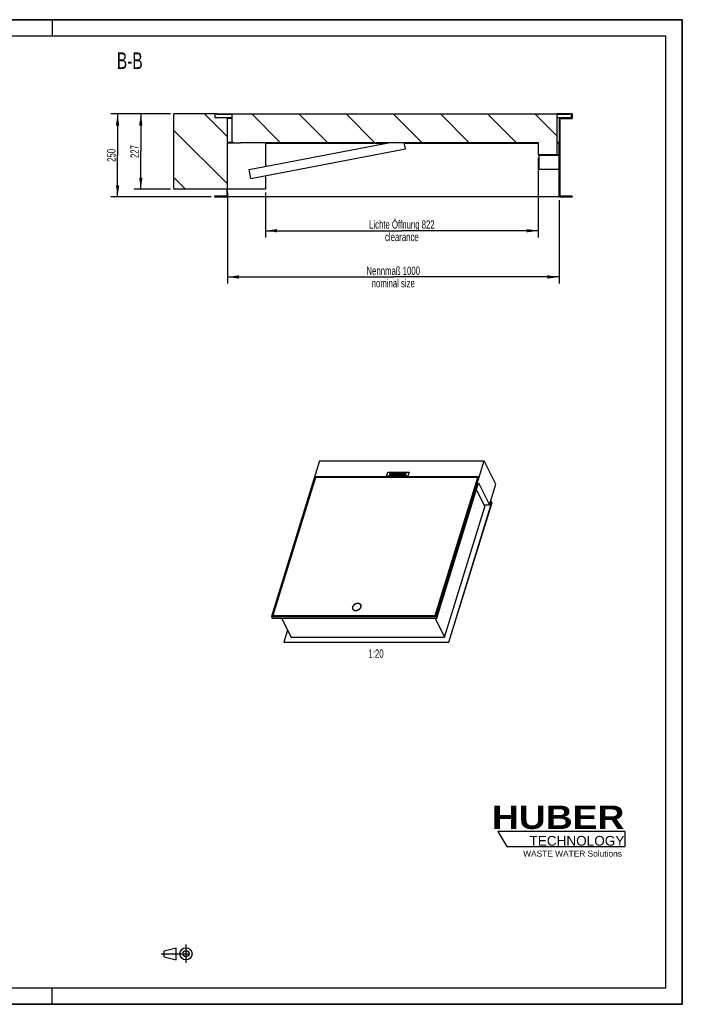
# Model space of a CAD drawing. Header units: millimetres. Extents: x 0 to 4200, y 0 to 2970.
# Tile 2 of 2: x 2203 to 4200, y 0 to 2970. Entities that reach past the tile are written whole.
import ezdxf

# ---------------------------------------------------------------- set-up
doc = ezdxf.new("R2010")
doc.units = ezdxf.units.MM
doc.header["$LTSCALE"] = 231
doc.linetypes.add('CENTER', pattern=[0.6, 0.375, -0.075, 0.075, -0.075])
doc.layers.get('0').update_dxf_attribs({"linetype": 'CONTINUOUS'})
for name, color, linetype in [('_2D-BEM', 7, 'CONTINUOUS'), ('_ACHSEN', 7, 'CONTINUOUS'), ('_KURVEN', 7, 'CONTINUOUS'), ('_ZEICHNUNGSELEM', 7, 'CONTINUOUS'), ('HUBER_Logo_BL2', 7, 'CONTINUOUS')]:
    doc.layers.add(name, color=color, linetype=linetype)
doc.styles.get("Standard").update_dxf_attribs({"font": 'txt', "width": 0.7})
doc.styles.add('TEXTSTYLE_2', font='ariblk.ttf')
doc.styles.add('TEXTSTYLE_3', font='arial.ttf')
doc.dimstyles.new('DIMSTYLE_1', dxfattribs={"dimtxt": 25, "dimasz": 35, "dimexe": 2, "dimexo": 1, "dimtad": 1, "dimdec": 1, "dimtxsty": 'STANDARD', "dimblk": '_FILLED', "dimblk1": '_FILLED', "dimblk2": '_FILLED', "dimcen": 0.09, "dimadec": 1, "dimazin": 2, "dimtp": 0.8, "dimtm": 0.8, "dimtfac": 1, "dimtdec": 1, "dimtofl": 0, "dimtmove": 0, "dimatfit": 3, "dimldrblk": '_FILLED', "dimfxl": 1, "dimtolj": 1, "dimarcsym": 0})
doc.dimstyles.new('DIMSTYLE_2', dxfattribs={"dimtxt": 25, "dimasz": 35, "dimexe": 2, "dimexo": 1, "dimtad": 1, "dimdec": 1, "dimtxsty": 'STANDARD', "dimblk": '_FILLED', "dimblk1": '_FILLED', "dimblk2": '_FILLED', "dimcen": 0.09, "dimadec": 1, "dimazin": 2, "dimtp": 0.5, "dimtm": 0.5, "dimtfac": 1, "dimtdec": 1, "dimtofl": 0, "dimtmove": 0, "dimatfit": 3, "dimldrblk": '_FILLED', "dimfxl": 1, "dimtolj": 1, "dimarcsym": 0})

# ---------------------------------------------------------------- blocks, each defined once
blk = doc.blocks.new('HUBER_LOGO_BL2', base_point=(3837.5, 503.7))
at = {"layer": 'HUBER_Logo_BL2', "color": 5, "linetype": 'CONTINUOUS'}
for p, q in [((4026.4, 521), (3643.9, 521)), ((3643.9, 521), (3670.9, 476)), ((4026.4, 521), (4026.4, 476)), ((3670.9, 476), (4026.4, 476))]:
    blk.add_line(p, q, dxfattribs=at)
at = {"layer": 'HUBER_Logo_BL2', "color": 2, "linetype": 'CONTINUOUS', "attachment_point": 3, "line_spacing_factor": 0.78}
for s, insert, char_height, width, style in [('HUBER\\P\\fArial;\\H29.25;TECHNOLOGY ', (4025.4, 599.1), 70.2, 387.672, 'TEXTSTYLE_2'), ('WASTE WATER Solutions', (4018, 463.6), 18, 297.033, 'TEXTSTYLE_3')]:
    blk.add_mtext(s, dxfattribs=dict(at, insert=insert, char_height=char_height, width=width, style=style))
blk = doc.blocks.new('_FILLED')
at = {"color": 0, "linetype": 'BYBLOCK'}
blk.add_solid([(0, 0), (-1, 0.143), (-1, -0.143)], dxfattribs=at)
blk = doc.blocks.new('*D1')
at = {"layer": '_2D-BEM', "color": 2, "linetype": 'CONTINUOUS'}
for p, q in [((2828.6, 2448.8), (2828.6, 2174)), ((3828.6, 2425.8), (3828.6, 2174)), ((2828.6, 2194), (3328.6, 2194)), ((3828.6, 2194), (3328.6, 2194))]:
    blk.add_line(p, q, dxfattribs=at)
at = {"layer": '_2D-BEM', "color": 2, "linetype": 'CONTINUOUS', "xscale": 35, "yscale": 35, "zscale": 35, "rotation": 180}
blk.add_blockref('_FILLED', (2828.6, 2194), dxfattribs=at)
at = {"layer": '_2D-BEM', "color": 2, "linetype": 'CONTINUOUS', "xscale": 35, "yscale": 35, "zscale": 35}
blk.add_blockref('_FILLED', (3828.6, 2194), dxfattribs=at)
at = {"layer": '_2D-BEM', "color": 2, "linetype": 'CONTINUOUS', "insert": (3328.6, 2225.2), "char_height": 25, "width": 336.964, "attachment_point": 2, "line_spacing_factor": 0.9}
blk.add_mtext('Nennmaß 1000\\Pnominal size', dxfattribs=at)
blk = doc.blocks.new('*D2')
at = {"layer": '_2D-BEM', "color": 2, "linetype": 'CONTINUOUS'}
for p, q in [((2657.6, 2685.8), (2477.6, 2685.8)), ((2497.6, 2685.8), (2497.6, 2560.8)), ((2497.6, 2435.8), (2497.6, 2560.8)), ((2779.6, 2435.8), (2477.6, 2435.8))]:
    blk.add_line(p, q, dxfattribs=at)
at = {"layer": '_2D-BEM', "color": 2, "linetype": 'CONTINUOUS', "xscale": 35, "yscale": 35, "zscale": 35}
for p, rotation in [((2497.6, 2685.8), 90), ((2497.6, 2435.8), 270)]:
    blk.add_blockref('_FILLED', p, dxfattribs=dict(at, rotation=rotation))
at = {"layer": '_2D-BEM', "color": 2, "linetype": 'CONTINUOUS', "insert": (2466.4, 2560.8), "char_height": 25, "width": 85.714, "attachment_point": 2, "rotation": 90, "line_spacing_factor": 0.9}
blk.add_mtext('250', dxfattribs=at)
blk = doc.blocks.new('*D3')
at = {"layer": '_2D-BEM', "color": 2, "linetype": 'CONTINUOUS'}
for p, q in [((2657.6, 2685.8), (2547.6, 2685.8)), ((2567.6, 2685.8), (2567.6, 2572.3)), ((2567.6, 2458.8), (2567.6, 2572.3)), ((2657.6, 2458.8), (2547.6, 2458.8))]:
    blk.add_line(p, q, dxfattribs=at)
at = {"layer": '_2D-BEM', "color": 2, "linetype": 'CONTINUOUS', "xscale": 35, "yscale": 35, "zscale": 35}
for p, rotation in [((2567.6, 2685.8), 90), ((2567.6, 2458.8), 270)]:
    blk.add_blockref('_FILLED', p, dxfattribs=dict(at, rotation=rotation))
at = {"layer": '_2D-BEM', "color": 2, "linetype": 'CONTINUOUS', "insert": (2536.4, 2572.3), "char_height": 25, "width": 88.393, "attachment_point": 2, "rotation": 90, "line_spacing_factor": 0.9}
blk.add_mtext('227', dxfattribs=at)
blk = doc.blocks.new('*D9')
at = {"layer": '_2D-BEM', "color": 2, "linetype": 'CONTINUOUS'}
for p, q in [((3765.6, 2553.8), (3765.6, 2313.4)), ((2943.6, 2448.8), (2943.6, 2313.4)), ((2943.6, 2333.4), (3354.6, 2333.4)), ((3765.6, 2333.4), (3354.6, 2333.4))]:
    blk.add_line(p, q, dxfattribs=at)
at = {"layer": '_2D-BEM', "color": 2, "linetype": 'CONTINUOUS', "xscale": 35, "yscale": 35, "zscale": 35, "rotation": 180}
blk.add_blockref('_FILLED', (2943.6, 2333.4), dxfattribs=at)
at = {"layer": '_2D-BEM', "color": 2, "linetype": 'CONTINUOUS', "xscale": 35, "yscale": 35, "zscale": 35}
blk.add_blockref('_FILLED', (3765.6, 2333.4), dxfattribs=at)
at = {"layer": '_2D-BEM', "color": 2, "linetype": 'CONTINUOUS', "insert": (3354.6, 2364.7), "char_height": 25, "width": 466.429, "attachment_point": 2, "line_spacing_factor": 0.9}
blk.add_mtext('Lichte Öffnung 822\\Pclearance', dxfattribs=at)
blk = doc.blocks.new('PROJEKTIONSMETHODE_1_BL3', base_point=(2680, 152.5))
at = {"color": 2, "linetype": 'CENTER'}
for p, q in [((2703.8, 180), (2703.8, 125)), ((2628.7, 152.5), (2731.3, 152.5))]:
    blk.add_line(p, q, dxfattribs=at)
at = {"color": 2, "linetype": 'CONTINUOUS'}
for p, q in [((2637.8, 161.7), (2674.5, 170.8)), ((2637.8, 143.3), (2637.8, 161.7)), ((2674.5, 134.2), (2674.5, 170.8)), ((2637.8, 143.3), (2674.5, 134.2))]:
    blk.add_line(p, q, dxfattribs=at)
for radius in [18.3, 9.17]:
    blk.add_circle((2703.8, 152.5), radius, dxfattribs=at)

msp = doc.modelspace()

# ---------------------------------------------------------------- hatches: boundary and pattern name
at = {"linetype": 'CONTINUOUS'}
h = msp.add_hatch(dxfattribs=at)
h.set_pattern_fill('ANSI31', color=2, angle=90, style=0, pattern_type=2)
h.set_pattern_definition([(135, (3328.62, 2685.8), (-71.118, -71.118), [])])
edge = h.paths.add_edge_path()
edge.add_line((3830.62, 2671.8), (3867.62, 2671.8))
edge.add_line((3830.62, 2671.8), (3830.62, 2437.8))
edge.add_line((3867.62, 2437.8), (3830.62, 2437.8))
edge.add_line((3867.62, 2437.8), (3867.62, 2435.8))
edge.add_line((3828.62, 2435.8), (3867.62, 2435.8))
edge.add_line((3828.62, 2435.8), (3828.62, 2561.3))
edge.add_line((3768.62, 2561.3), (3828.62, 2561.3))
edge.add_line((3768.62, 2563.3), (3768.62, 2561.3))
edge.add_line((3768.62, 2563.3), (3828.62, 2563.3))
edge.add_line((3828.62, 2563.3), (3828.62, 2597.8))
edge.add_line((3828.62, 2597.8), (3821.62, 2597.8))
edge.add_line((3821.62, 2597.8), (3821.62, 2563.8))
edge.add_line((3765.62, 2563.8), (3821.62, 2563.8))
edge.add_line((3765.62, 2599.8), (3765.62, 2563.8))
edge.add_line((2868.62, 2599.8), (3765.62, 2599.8))
edge.add_line((2868.62, 2597.8), (2868.62, 2599.8))
edge.add_line((2868.62, 2597.8), (2828.62, 2597.8))
edge.add_line((2828.62, 2435.8), (2828.62, 2597.8))
edge.add_line((2789.62, 2435.8), (2828.62, 2435.8))
edge.add_line((2789.62, 2437.8), (2789.62, 2435.8))
edge.add_line((2826.62, 2437.8), (2789.62, 2437.8))
edge.add_line((2826.62, 2458.8), (2826.62, 2437.8))
edge.add_line((2826.62, 2458.8), (2667.62, 2458.8))
edge.add_line((2667.62, 2458.8), (2667.62, 2685.8))
edge.add_line((2791.62, 2685.8), (2667.62, 2685.8))
edge.add_line((2791.62, 2673.8), (2791.62, 2685.8))
edge.add_line((2828.62, 2673.8), (2791.62, 2673.8))
edge.add_line((2828.62, 2599.8), (2828.62, 2673.8))
edge.add_line((2842.12, 2599.8), (2828.62, 2599.8))
edge.add_line((2842.12, 2683.8), (2842.12, 2599.8))
edge.add_line((2842.12, 2683.8), (2797.62, 2683.8))
edge.add_line((2797.62, 2683.8), (2797.62, 2685.8))
edge.add_line((2797.62, 2685.8), (3765.62, 2685.8))
edge.add_line((3765.62, 2685.8), (3765.62, 2683.8))
edge.add_line((3765.62, 2683.8), (3766.62, 2683.8))
edge.add_line((3766.62, 2685.8), (3766.62, 2683.8))
edge.add_line((3766.62, 2685.8), (3820.62, 2685.8))
edge.add_line((3820.62, 2685.8), (3820.62, 2683.8))
edge.add_line((3820.62, 2683.8), (3821.62, 2683.8))
edge.add_line((3821.62, 2683.8), (3821.62, 2599.8))
edge.add_line((3828.62, 2599.8), (3821.62, 2599.8))
edge.add_line((3828.62, 2673.8), (3828.62, 2599.8))
edge.add_line((3865.62, 2673.8), (3828.62, 2673.8))
edge.add_line((3865.62, 2673.8), (3865.62, 2685.8))
edge.add_line((3867.62, 2685.8), (3865.62, 2685.8))
edge.add_line((3867.62, 2685.8), (3867.62, 2671.8))
edge = h.paths.add_edge_path()
edge.add_line((3859.62, 2685.8), (3821.62, 2685.8))
edge.add_line((3859.62, 2683.8), (3859.62, 2685.8))
edge.add_line((3859.62, 2683.8), (3821.62, 2683.8))
edge.add_line((3821.62, 2685.8), (3821.62, 2683.8))

# ---------------------------------------------------------------- linework, layer by layer
at = {"color": 7, "linetype": 'CONTINUOUS'}
for p, q in [((0, 2970), (4200, 2970)), ((4200, 0), (4200, 2970)), ((2791.62, 2685.8), (2667.62, 2685.8)), ((2667.62, 2458.8), (2667.62, 2685.8)), ((2791.62, 2673.8), (2791.62, 2685.8)), ((2797.62, 2685.8), (2791.62, 2685.8)), ((2828.62, 2673.8), (2791.62, 2673.8)), ((2797.62, 2685.8), (3765.62, 2685.8)), ((2797.62, 2683.8), (2797.62, 2685.8)), ((2842.12, 2683.8), (2797.62, 2683.8)), ((2828.62, 2599.8), (2828.62, 2673.8)), ((2842.12, 2673.8), (2828.62, 2673.8)), ((2842.12, 2683.8), (2842.12, 2599.8)), ((3765.62, 2685.8), (3765.62, 2683.8)), ((3765.62, 2685.8), (3766.62, 2685.8)), ((3765.62, 2683.8), (3766.62, 2683.8)), ((3766.62, 2685.8), (3766.62, 2683.8)), ((3766.62, 2685.8), (3793.62, 2685.8)), ((3793.62, 2685.8), (3820.62, 2685.8)), ((3820.62, 2685.8), (3820.62, 2683.8)), ((3820.62, 2685.8), (3821.62, 2685.8)), ((3820.62, 2683.8), (3821.62, 2683.8)), ((3821.62, 2685.8), (3821.62, 2683.8)), ((3859.62, 2685.8), (3821.62, 2685.8)), ((3821.62, 2683.8), (3821.62, 2599.8)), ((3859.62, 2683.8), (3821.62, 2683.8)), ((3828.62, 2673.8), (3821.62, 2673.8)), ((3865.62, 2673.8), (3828.62, 2673.8)), ((3828.62, 2673.8), (3828.62, 2599.8)), ((3865.62, 2685.8), (3859.62, 2685.8)), ((3859.62, 2683.8), (3859.62, 2685.8)), ((3867.62, 2685.8), (3865.62, 2685.8)), ((3865.62, 2673.8), (3865.62, 2685.8)), ((3867.62, 2685.8), (3867.62, 2671.8)), ((2842.12, 2671.8), (2828.62, 2671.8)), ((3830.62, 2671.8), (3867.62, 2671.8)), ((3830.62, 2671.8), (3830.62, 2437.8)), ((2842.12, 2599.8), (2828.62, 2599.8)), ((2828.62, 2435.8), (2828.62, 2597.8)), ((2868.62, 2597.8), (2828.62, 2597.8)), ((2868.62, 2597.8), (2868.62, 2599.8)), ((2868.62, 2599.8), (3765.62, 2599.8)), ((2894, 2518.55), (3319.77, 2599.8)), ((2943.62, 2599.8), (2943.62, 2528.02)), ((2943.62, 2597.8), (3309.29, 2597.8)), ((3365.65, 2580.05), (3361.88, 2599.8)), ((3362.26, 2597.8), (3765.62, 2597.8)), ((3765.62, 2599.8), (3765.62, 2563.8)), ((3828.62, 2599.8), (3821.62, 2599.8)), ((3821.62, 2597.8), (3821.62, 2563.8)), ((3828.62, 2597.8), (3821.62, 2597.8)), ((3828.62, 2563.3), (3828.62, 2597.8)), ((2899.25, 2491.05), (3365.65, 2580.05)), ((3765.62, 2563.8), (3821.62, 2563.8)), ((3768.62, 2563.3), (3828.62, 2563.3)), ((3768.62, 2563.3), (3768.62, 2561.3)), ((3768.62, 2561.3), (3828.62, 2561.3)), ((3768.62, 2518.3), (3768.62, 2561.3)), ((3828.62, 2435.8), (3828.62, 2561.3)), ((2899.25, 2491.05), (2894, 2518.55)), ((2943.62, 2499.52), (2943.62, 2458.8)), ((3828.62, 2518.3), (3768.62, 2518.3)), ((2826.62, 2458.8), (2667.62, 2458.8)), ((2826.62, 2437.8), (2789.62, 2437.8)), ((2789.62, 2437.8), (2789.62, 2435.8)), ((2789.62, 2435.8), (2828.62, 2435.8)), ((2826.62, 2458.8), (2826.62, 2437.8)), ((2943.62, 2458.8), (2828.62, 2458.8)), ((3828.62, 2435.8), (2828.62, 2435.8)), ((3828.62, 2435.8), (3867.62, 2435.8)), ((3867.62, 2437.8), (3830.62, 2437.8)), ((3867.62, 2437.8), (3867.62, 2435.8)), ((3106.67, 1639.61), (2961.43, 1169.61)), ((3106.67, 1639.61), (3603.13, 1639.61)), ((3457.89, 1169.61), (3603.13, 1639.61)), ((3637.75, 1569.06), (3603.13, 1639.61)), ((3092.59, 1591.04), (2962.6, 1170.4)), ((3094.62, 1588.69), (2966.09, 1172.75)), ((3587.2, 1591.04), (3092.59, 1591.04)), ((3094.28, 1587.59), (3092.59, 1591.04)), ((3583.71, 1588.69), (3094.62, 1588.69)), ((3455.17, 1172.75), (3583.71, 1588.69)), ((3455.47, 1172.12), (3584.01, 1588.07)), ((3457.21, 1170.4), (3587.2, 1591.04)), ((3583.71, 1588.69), (3584.01, 1588.07)), ((3586.04, 1587.31), (3583.78, 1587.31)), ((3460.02, 1165.26), (3586.02, 1572.98)), ((3579.43, 1551.68), (3601.46, 1506.78)), ((3586.02, 1572.98), (3618.5, 1506.78)), ((3618.5, 1506.78), (3637.75, 1569.06)), ((3495.71, 1092.53), (3626.18, 1514.75)), ((3626.18, 1514.75), (3620.96, 1514.75)), ((3626.18, 1514.75), (3626.49, 1514.12)), ((3483.15, 1107.02), (3604.67, 1500.25)), ((3496.02, 1091.91), (3626.49, 1514.12)), ((3601.46, 1506.78), (3604.67, 1500.25)), ((3601.46, 1506.78), (3618.5, 1506.78)), ((3206.8, 1192.03), (3206.5, 1192.65)), ((3231.04, 1203.92), (3230.74, 1204.54)), ((2961.43, 1169.61), (2963.57, 1165.26)), ((2961.43, 1169.61), (3457.89, 1169.61)), ((2962.6, 1170.4), (3457.21, 1170.4)), ((2963.57, 1165.26), (3460.02, 1165.26)), ((2966.22, 1172.47), (2965.58, 1170.4)), ((2966.09, 1172.75), (2966.39, 1172.12)), ((2966.09, 1172.75), (3455.17, 1172.75)), ((2966.39, 1172.12), (3455.47, 1172.12)), ((2992.2, 1165.26), (3020.78, 1107.02)), ((3454.57, 1165.26), (3483.15, 1107.02)), ((3455.17, 1172.75), (3455.47, 1172.12)), ((3457.89, 1169.61), (3460.02, 1165.26)), ((3010.32, 1128.33), (2999.26, 1092.53)), ((3020.78, 1107.02), (3483.15, 1107.02)), ((2999.26, 1092.53), (2999.56, 1091.91)), ((2999.26, 1092.53), (3495.71, 1092.53)), ((2999.56, 1091.91), (3496.02, 1091.91)), ((3495.71, 1092.53), (3496.02, 1091.91)), ((0, 0), (4200, 0))]:
    msp.add_line(p, q, dxfattribs=at)
at = {"color": 3, "linetype": 'CONTINUOUS'}
for p, q in [((4200, 2970), (0, 2970)), ((2300, 2970), (2300, 2920)), ((4200, 2970), (4200, 0)), ((2300, 0), (2300, 50)), ((4200, 0), (0, 0))]:
    msp.add_line(p, q, dxfattribs=at)
at = {"color": 5, "linetype": 'CONTINUOUS'}
for p, q in [((4150, 2920), (50, 2920)), ((4150, 50), (4150, 2920)), ((50, 50), (4150, 50))]:
    msp.add_line(p, q, dxfattribs=at)
at = {"color": 7, "linetype": 'CONTINUOUS'}
for points, knots in [([(3206.01, 1197.98), (3205.79, 1197.07), (3205.62, 1195.23), (3206.11, 1193.44), (3206.5, 1192.65)], [0, 0, 0, 0, 0.5145726, 1, 1, 1, 1]), ([(3221.88, 1209.17), (3220.13, 1209.17), (3216.54, 1208.53), (3212.49, 1206.5), (3209.72, 1204.22), (3207.52, 1201.73), (3206.38, 1199.5), (3206.01, 1197.98)], [0, 0, 0, 0, 0.2546281, 0.5187276, 0.6482987, 0.772853, 1, 1, 1, 1]), ([(3206.5, 1192.65), (3206.85, 1191.94), (3207.82, 1190.59), (3209.92, 1189.11), (3212.5, 1188.21), (3214.38, 1188.02), (3215.35, 1188.02)], [0, 0, 0, 0, 0.2268552, 0.4650458, 0.7220539, 1, 1, 1, 1]), ([(3215.35, 1188.02), (3217.7, 1188.02), (3221.3, 1188.87), (3225.44, 1191.21), (3228.12, 1193.51), (3230.13, 1196.19), (3231.34, 1199.06), (3231.61, 1201.94), (3231.13, 1203.75), (3230.74, 1204.54)], [0, 0, 0, 0, 0.2699398, 0.4094269, 0.5451067, 0.6729258, 0.7905546, 0.8983622, 1, 1, 1, 1]), ([(3230.74, 1204.54), (3230.39, 1205.26), (3229.41, 1206.6), (3227.32, 1208.08), (3224.74, 1208.98), (3222.86, 1209.17), (3221.88, 1209.17)], [0, 0, 0, 0, 0.2268552, 0.4650458, 0.7220539, 1, 1, 1, 1])]:
    msp.add_open_spline(points, degree=3, knots=knots, dxfattribs=at)
at = {"layer": '_ACHSEN', "color": 7, "linetype": 'CONTINUOUS'}
for centre, radius, start, end in [((3212.92, 1195.03), 7.32, 200.72912, 203.38265), ((3224.92, 1200.92), 7.31, 28.54658, 31.54782)]:
    msp.add_arc(centre, radius, start, end, dxfattribs=at)
for points, knots in [([(3205.72, 1198.6), (3205.4, 1197.56), (3205.16, 1195.93), (3205.47, 1193.84), (3205.83, 1192.88), (3206.05, 1192.43)], [0, 0, 0, 0, 0.5161113, 0.7604342, 1, 1, 1, 1]), ([(3205.95, 1197.73), (3205.7, 1196.84), (3205.44, 1195.04), (3205.77, 1193.25), (3206.08, 1192.44)], [0, 0, 0, 0, 0.5156782, 1, 1, 1, 1]), ([(3231.18, 1204.76), (3230.95, 1205.25), (3230.36, 1206.17), (3228.76, 1207.77), (3226.02, 1209.18), (3222.14, 1209.74), (3217.96, 1209.23), (3214.54, 1207.95), (3211.99, 1206.46), (3208.7, 1204.01), (3206.5, 1201.12), (3205.72, 1198.6)], [0, 0, 0, 0, 0.0509115, 0.1029645, 0.2135632, 0.3362482, 0.4697974, 0.6094202, 0.6796156, 0.7488696, 1, 1, 1, 1]), ([(3206.05, 1192.43), (3206.28, 1191.95), (3206.87, 1191.02), (3208.47, 1189.42), (3211.21, 1188.01), (3215.09, 1187.45), (3219.27, 1187.96), (3222.69, 1189.24), (3225.24, 1190.73), (3228.53, 1193.19), (3230.73, 1196.07), (3231.51, 1198.6)], [0, 0, 0, 0, 0.0509115, 0.1029645, 0.2135632, 0.3362482, 0.4697974, 0.6094202, 0.6796156, 0.7488696, 1, 1, 1, 1]), ([(3206.8, 1192.03), (3207.17, 1191.27), (3208.23, 1189.84), (3209.71, 1188.87), (3210.51, 1188.48)], [0, 0, 0, 0, 0.4864183, 1, 1, 1, 1]), ([(3231.16, 1204.75), (3230.7, 1205.49), (3229.48, 1206.85), (3227.89, 1207.75), (3227.03, 1208.09)], [0, 0, 0, 0, 0.4842044, 1, 1, 1, 1]), ([(3231.58, 1198.85), (3231.77, 1199.71), (3231.89, 1201.47), (3231.41, 1203.17), (3231.04, 1203.92)], [0, 0, 0, 0, 0.5134471, 1, 1, 1, 1]), ([(3231.51, 1198.6), (3231.83, 1199.63), (3232.07, 1201.26), (3231.76, 1203.35), (3231.41, 1204.31), (3231.18, 1204.76)], [0, 0, 0, 0, 0.5161113, 0.7604342, 1, 1, 1, 1])]:
    msp.add_open_spline(points, degree=3, knots=knots, dxfattribs=at)
at = {"layer": '_KURVEN', "color": 4, "linetype": 'CONTINUOUS'}
for p, q in [((3308.26, 1593), (3311.89, 1604.75)), ((3311.89, 1604.75), (3376.36, 1604.75)), ((3376.36, 1604.75), (3372.73, 1593)), ((3372.73, 1593), (3308.26, 1593)), ((3318.61, 1602.79), (3316.19, 1594.96)), ((3316.19, 1594.96), (3319.04, 1594.96)), ((3321.46, 1602.79), (3318.61, 1602.79)), ((3319.04, 1594.96), (3320.02, 1598.13)), ((3320.02, 1598.13), (3323.13, 1598.13)), ((3320.61, 1600.05), (3321.46, 1602.79)), ((3323.72, 1600.05), (3320.61, 1600.05)), ((3323.13, 1598.13), (3322.15, 1594.96)), ((3322.15, 1594.96), (3325.01, 1594.96)), ((3324.57, 1602.79), (3323.72, 1600.05)), ((3327.43, 1602.79), (3324.57, 1602.79)), ((3325.01, 1594.96), (3327.43, 1602.79)), ((3329.32, 1602.79), (3327.88, 1598.12)), ((3332.16, 1602.79), (3329.32, 1602.79)), ((3330.69, 1598.01), (3332.16, 1602.79)), ((3335.31, 1602.79), (3333.83, 1598.01)), ((3338.15, 1602.79), (3335.31, 1602.79)), ((3336.71, 1598.12), (3338.15, 1602.79)), ((3340.04, 1602.79), (3337.62, 1594.96)), ((3337.62, 1594.96), (3342.53, 1594.96)), ((3345.37, 1602.79), (3340.04, 1602.79)), ((3341.01, 1596.64), (3341.5, 1598.23)), ((3342.46, 1596.64), (3341.01, 1596.64)), ((3341.5, 1598.23), (3342.95, 1598.23)), ((3341.96, 1599.72), (3342.42, 1601.21)), ((3343.2, 1599.72), (3341.96, 1599.72)), ((3342.42, 1601.21), (3343.68, 1601.21)), ((3350.04, 1602.79), (3347.62, 1594.96)), ((3347.62, 1594.96), (3355.38, 1594.96)), ((3357.66, 1602.79), (3350.04, 1602.79)), ((3351.02, 1596.73), (3351.49, 1598.28)), ((3355.93, 1596.73), (3351.02, 1596.73)), ((3351.49, 1598.28), (3355.92, 1598.28)), ((3351.99, 1599.88), (3352.37, 1601.12)), ((3356.42, 1599.88), (3351.99, 1599.88)), ((3352.37, 1601.12), (3357.15, 1601.12)), ((3355.38, 1594.96), (3355.93, 1596.73)), ((3355.92, 1598.28), (3356.42, 1599.88)), ((3359.37, 1602.79), (3356.95, 1594.96)), ((3356.95, 1594.96), (3359.81, 1594.96)), ((3357.15, 1601.12), (3357.66, 1602.79)), ((3364.12, 1602.79), (3359.37, 1602.79)), ((3359.81, 1594.96), (3360.79, 1598.14)), ((3360.79, 1598.14), (3361.05, 1598.14)), ((3361.25, 1599.62), (3361.74, 1601.21)), ((3362.45, 1599.62), (3361.25, 1599.62)), ((3361.74, 1601.21), (3362.99, 1601.21)), ((3362.02, 1597.35), (3362.8, 1594.96)), ((3362.8, 1594.96), (3366.01, 1594.96)), ((3366.01, 1594.96), (3365.33, 1597.22))]:
    msp.add_line(p, q, dxfattribs=at)
for points in [[(3327.73, 1596.8), (3327.71, 1597.3), (3327.76, 1597.74), (3327.88, 1598.12)], [(3328.06, 1595.9), (3327.85, 1596.19), (3327.75, 1596.49), (3327.73, 1596.8)], [(3328.83, 1595.22), (3328.52, 1595.38), (3328.26, 1595.61), (3328.06, 1595.9)], [(3330.06, 1594.91), (3329.55, 1594.96), (3329.13, 1595.06), (3328.83, 1595.22)], [(3331.5, 1594.83), (3331.05, 1594.83), (3330.57, 1594.85), (3330.06, 1594.91)], [(3330.69, 1598.01), (3330.55, 1597.58), (3330.59, 1597.25), (3330.79, 1597.01)], [(3330.79, 1597.01), (3330.99, 1596.77), (3331.35, 1596.65), (3331.84, 1596.65)], [(3333.57, 1595.09), (3332.97, 1594.92), (3332.28, 1594.83), (3331.5, 1594.83)], [(3331.84, 1596.65), (3332.33, 1596.65), (3332.75, 1596.77), (3333.1, 1597.01)], [(3333.1, 1597.01), (3333.45, 1597.24), (3333.7, 1597.58), (3333.83, 1598.01)], [(3334.91, 1595.73), (3334.45, 1595.42), (3334.01, 1595.21), (3333.57, 1595.09)], [(3336.05, 1596.81), (3335.75, 1596.4), (3335.37, 1596.04), (3334.91, 1595.73)], [(3336.71, 1598.12), (3336.56, 1597.66), (3336.34, 1597.22), (3336.05, 1596.81)], [(3342.46, 1596.64), (3342.95, 1596.64), (3343.32, 1596.71), (3343.57, 1596.86)], [(3343.84, 1595.06), (3343.18, 1594.99), (3342.74, 1594.96), (3342.53, 1594.96)], [(3343.92, 1598.02), (3343.77, 1598.15), (3343.44, 1598.23), (3342.95, 1598.23)], [(3343.2, 1599.72), (3343.64, 1599.72), (3343.97, 1599.78), (3344.18, 1599.91)], [(3343.57, 1596.86), (3343.82, 1597.01), (3343.98, 1597.21), (3344.05, 1597.46)], [(3344.52, 1601.01), (3344.39, 1601.14), (3344.11, 1601.21), (3343.68, 1601.21)], [(3345, 1595.32), (3344.73, 1595.21), (3344.34, 1595.12), (3343.84, 1595.06)], [(3344.05, 1597.46), (3344.13, 1597.69), (3344.08, 1597.88), (3343.92, 1598.02)], [(3344.18, 1599.91), (3344.4, 1600.04), (3344.55, 1600.23), (3344.62, 1600.48)], [(3344.62, 1600.48), (3344.69, 1600.7), (3344.66, 1600.89), (3344.52, 1601.01)], [(3346.15, 1596.09), (3345.82, 1595.77), (3345.44, 1595.51), (3345, 1595.32)], [(3345.37, 1602.79), (3346.26, 1602.79), (3346.88, 1602.61), (3347.24, 1602.23)], [(3346.65, 1599.65), (3346.35, 1599.43), (3345.97, 1599.26), (3345.49, 1599.13)], [(3345.49, 1599.13), (3346.11, 1598.99), (3346.52, 1598.76), (3346.73, 1598.43)], [(3346.82, 1597.19), (3346.7, 1596.78), (3346.47, 1596.41), (3346.15, 1596.09)], [(3347.52, 1600.84), (3347.38, 1600.38), (3347.09, 1599.98), (3346.65, 1599.65)], [(3346.73, 1598.43), (3346.95, 1598.1), (3346.98, 1597.68), (3346.82, 1597.19)], [(3347.24, 1602.23), (3347.6, 1601.86), (3347.7, 1601.39), (3347.52, 1600.84)], [(3361.68, 1597.95), (3361.52, 1598.07), (3361.3, 1598.14), (3361.05, 1598.14)], [(3362.02, 1597.35), (3361.91, 1597.66), (3361.81, 1597.86), (3361.68, 1597.95)], [(3362.45, 1599.62), (3362.58, 1599.62), (3362.84, 1599.65), (3363.24, 1599.72)], [(3363.99, 1601.01), (3363.85, 1601.14), (3363.51, 1601.21), (3362.99, 1601.21)], [(3363.24, 1599.72), (3363.44, 1599.76), (3363.61, 1599.84), (3363.77, 1599.97)], [(3363.77, 1599.97), (3363.93, 1600.1), (3364.04, 1600.25), (3364.1, 1600.43)], [(3364.1, 1600.43), (3364.17, 1600.68), (3364.14, 1600.87), (3363.99, 1601.01)], [(3365.2, 1598.72), (3364.92, 1598.6), (3364.56, 1598.5), (3364.1, 1598.42)], [(3364.1, 1598.42), (3364.41, 1598.31), (3364.63, 1598.22), (3364.76, 1598.12)], [(3364.12, 1602.79), (3365, 1602.79), (3365.65, 1602.73), (3366.07, 1602.6)], [(3364.76, 1598.12), (3364.84, 1598.06), (3364.95, 1597.92), (3365.08, 1597.71)], [(3365.08, 1597.71), (3365.22, 1597.5), (3365.3, 1597.34), (3365.33, 1597.22)], [(3366.33, 1599.49), (3366.02, 1599.18), (3365.64, 1598.92), (3365.2, 1598.72)], [(3366.07, 1602.6), (3366.5, 1602.47), (3366.8, 1602.23), (3366.98, 1601.88)], [(3367.01, 1600.62), (3366.88, 1600.18), (3366.65, 1599.81), (3366.33, 1599.49)], [(3366.98, 1601.88), (3367.15, 1601.54), (3367.17, 1601.11), (3367.01, 1600.62)]]:
    msp.add_open_spline(points, degree=3, dxfattribs=at)

# ---------------------------------------------------------------- block references
at = {"color": 2, "linetype": 'CONTINUOUS'}
msp.add_blockref('PROJEKTIONSMETHODE_1_BL3', (2680, 152.5), dxfattribs=at)
at = {"layer": 'HUBER_Logo_BL2'}
msp.add_blockref('HUBER_LOGO_BL2', (3837.5, 503.74), dxfattribs=at)

# ---------------------------------------------------------------- texts
at = {"layer": '_ZEICHNUNGSELEM', "color": 2, "linetype": 'CONTINUOUS', "attachment_point": 3, "line_spacing_factor": 0.9}
for s, insert, char_height, width in [('B-B', (2573.39, 2871.31), 50, 171.4286), ('1:20', (3299.59, 1070.33), 25, 93.75)]:
    msp.add_mtext(s, dxfattribs=dict(at, insert=insert, char_height=char_height, width=width))

# ---------------------------------------------------------------- dimensions: what is measured, and where the dimension line sits
at = {"layer": '_2D-BEM', "color": 2, "linetype": 'CONTINUOUS'}
for base, p1, picture, middle in [((2497.62, 2685.8), (2780.62, 2435.8), '*D2', (2497.62, 2557.23)), ((2567.62, 2685.8), (2658.62, 2458.8), '*D3', (2567.62, 2568.73))]:
    dim = msp.add_linear_dim(base=base, p1=p1, p2=(2658.62, 2685.8), angle=90, dimstyle='DIMSTYLE_2', dxfattribs=at)
    dim.commit()
    dim.dimension.update_dxf_attribs({"geometry": picture, "text_midpoint": middle, "dimtype": 160})
for base, p1, p2, text, picture, middle in [((3765.62, 2333.45), (2943.62, 2449.8), (3765.62, 2554.8), 'Lichte Öffnung <>\\Pclearance', '*D9', (3354.62, 2333.45)), ((3828.62, 2193.95), (2828.62, 2449.8), (3828.62, 2426.8), 'Nennmaß <>\\Pnominal size', '*D1', (3328.62, 2193.95))]:
    dim = msp.add_linear_dim(base=base, p1=p1, p2=p2, text=text, dimstyle='DIMSTYLE_1', dxfattribs=at)
    dim.commit()
    dim.dimension.update_dxf_attribs({"geometry": picture, "text_midpoint": middle, "dimtype": 160})

doc.saveas('drawing.dxf')
